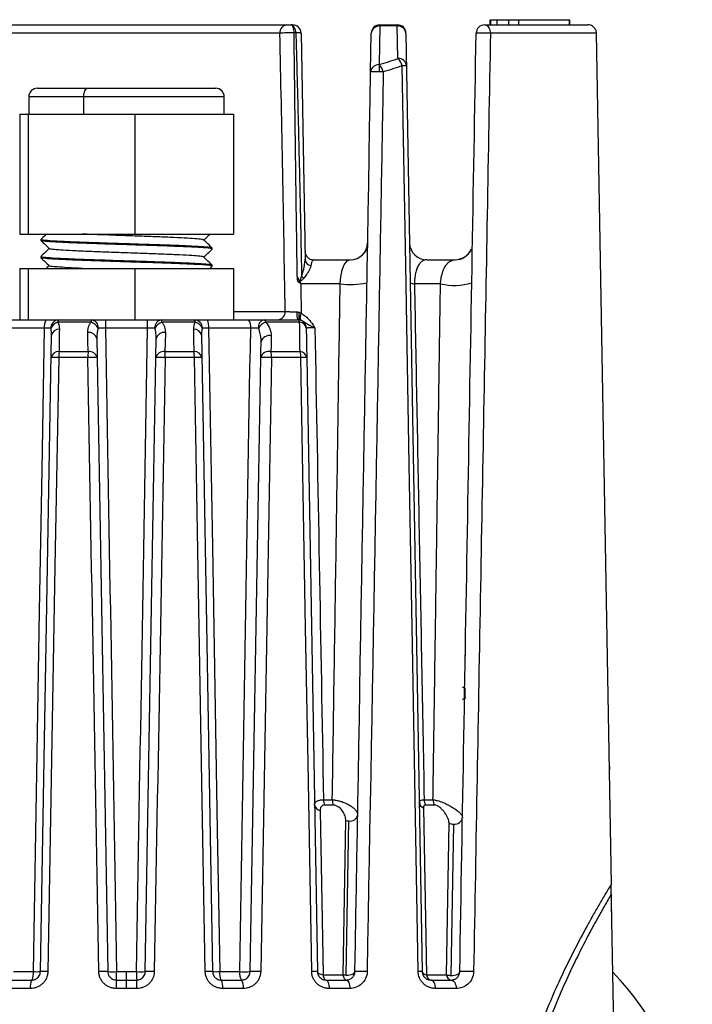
# Paper-space layout '_Derecha' of a CAD drawing. Header units: millimetres. Extents: x -41 to 41, y -37.2 to 55.1.
# Tile 3 of 3: x -6.2 to 33, y -2.3 to 55.1. Entities that reach past the tile are written whole.
import ezdxf

# ---------------------------------------------------------------- set-up
doc = ezdxf.new("R2010")
doc.units = ezdxf.units.MM

psp = doc.layouts.new('_Derecha')

# ---------------------------------------------------------------- linework, layer by layer
at = {"color": 7, "linetype": 'Continuous', "lineweight": 25}
for p, q in [((-9.351, 54.806), (9.351, 54.806)), ((14.769, 54.739), (14.73, 52.484)), ((14.769, 54.739), (14.769, 54.806)), ((14.769, 54.806), (15.786, 54.806)), ((15.786, 54.739), (14.769, 54.739)), ((15.786, 54.739), (15.786, 54.806)), ((15.82, 52.838), (15.786, 54.739)), ((20.88, 54.806), (26.897, 54.806)), ((21.17, 55.106), (21.17, 54.806)), ((21.208, 55.106), (21.208, 54.806)), ((21.588, 55.106), (21.588, 54.806)), ((22.273, 55.106), (22.273, 54.806)), ((22.859, 55.106), (22.859, 54.806)), ((22.859, 55.106), (25.819, 55.106)), ((25.812, 55.106), (25.812, 54.806)), ((25.819, 55.106), (25.819, 54.806)), ((8.939, 54.314), (-8.939, 54.314)), ((10.175, 54.314), (10.405, 41.144)), ((14.23, 52.06), (14.269, 54.314)), ((16.286, 54.314), (17.241, -0.403)), ((27.397, 54.314), (21.213, 54.314)), ((28.263, 4.679), (27.397, 54.314)), ((14.73, 52.484), (14.73, 52.065)), ((-5.2, 51.106), (5.2, 51.106)), ((-5.7, 50.606), (-5.7, 49.606)), ((5.7, 50.606), (-5.7, 50.606)), ((-2.496, 49.606), (-2.496, 50.606)), ((5.7, 49.606), (5.7, 50.606)), ((-6.229, 49.606), (6.229, 49.606)), ((-6.229, 49.606), (-6.229, 42.606)), ((-5.742, 49.606), (-5.742, 42.606)), ((0.487, 49.606), (0.487, 42.606)), ((6.229, 49.606), (6.229, 42.606)), ((-6.229, 42.606), (6.229, 42.606)), ((-5, 42.283), (-5, 42.233)), ((-2.19, 42.106), (-2.19, 42.056)), ((5, 41.733), (5, 41.783)), ((-5, 41.283), (-5, 41.233)), ((-2.19, 41.106), (-2.19, 41.056)), ((5, 40.733), (5, 40.783)), ((10.897, 41.106), (13.056, 41.106)), ((17.5, 41.106), (19.167, 41.106)), ((-6.229, 40.606), (6.229, 40.606)), ((-6.229, 40.606), (-6.229, 37.606)), ((-5.742, 40.606), (-5.742, 37.606)), ((-4.503, 40.758), (-4.658, 40.611)), ((0.487, 40.606), (0.487, 37.606)), ((4.869, 40.606), (4.996, 40.727)), ((6.229, 40.606), (6.229, 37.606)), ((12.453, 39.71), (10.153, 39.71)), ((18.3, 39.71), (16.783, 39.71)), ((6.229, 38.097), (9.249, 38.097)), ((-7.117, 37.606), (-4.705, 37.606)), ((-2.069, 37.465), (-4.008, 37.465)), ((-3.962, 37.606), (3.962, 37.606)), ((4.008, 37.465), (2.069, 37.465)), ((4.705, 37.606), (7.117, 37.606)), ((8.018, 37.606), (9.976, 37.606)), ((10.091, 37.465), (8.111, 37.465)), ((-4.785, 37.114), (-7.237, 37.114)), ((1.226, 37.114), (-1.226, 37.114)), ((7.237, 37.114), (4.785, 37.114)), ((-5.019, -0.403), (-4.371, 36.707)), ((-1.736, 36.511), (-1.717, 35.399)), ((1.717, 35.399), (1.736, 36.511)), ((4.371, 36.707), (5.019, -0.403)), ((-3.937, 35.75), (-2.241, 35.75)), ((2.241, 35.75), (3.937, 35.75)), ((8.419, 35.75), (10.115, 35.75)), ((-2.252, 35.399), (-3.956, 35.399)), ((3.956, 35.399), (2.252, 35.399)), ((10.163, 35.399), (8.459, 35.399)), ((10.505, 35.399), (11.13, -0.403)), ((-3.972, 33.783), (-3.983, 33.776)), ((19.75, 17.577), (19.75, 18.077)), ((19.75, 15.577), (19.75, 16.077)), ((28.148, 11.561), (28.153, 11.376)), ((28.146, 11.375), (28.153, 11.376)), ((11.481, 9.616), (11.996, 9.616)), ((12.061, 9.311), (11.544, 9.311)), ((17.35, 9.616), (17.865, 9.616)), ((17.962, 9.311), (17.445, 9.311)), ((11.29, 8.999), (11.458, -0.585)), ((17.308, 9.143), (17.478, -0.585)), ((12.624, -0.585), (12.781, 8.414)), ((12.811, -0.604), (12.967, 8.385)), ((18.645, -0.585), (18.799, 8.265)), ((18.921, -0.63), (19.075, 8.193)), ((28.265, 4.906), (28.259, 4.906)), ((28.499, -9.161), (28.259, 4.621)), ((28.297, 3.347), (28.281, 3.347)), ((28.306, 3.146), (28.285, 3.146)), ((28.308, 2.865), (28.29, 2.865)), ((28.315, 2.848), (28.29, 2.848)), ((28.295, 2.526), (28.297, 2.526)), ((28.316, 1.366), (28.318, 1.366)), ((28.319, 1.178), (28.321, 1.178)), ((28.324, 0.885), (28.326, 0.885)), ((-6.596, -0.403), (-5.431, -0.403)), ((-0.582, -0.403), (0.582, -0.403)), ((0, -1.386), (0, -0.403)), ((5.431, -0.403), (6.596, -0.403)), ((-6.703, -0.894), (-5.519, -0.894)), ((-0.592, -0.894), (0.592, -0.894)), ((5.519, -0.894), (6.703, -0.894)), ((11.458, -0.585), (12.624, -0.585)), ((11.63, -0.894), (12.814, -0.894)), ((17.478, -0.585), (18.645, -0.585)), ((17.741, -0.894), (18.925, -0.894)), ((-5.604, -1.386), (-6.807, -1.386)), ((0.601, -1.386), (-0.601, -1.386)), ((6.807, -1.386), (5.604, -1.386)), ((13.012, -1.386), (11.81, -1.386)), ((19.218, -1.386), (18.015, -1.386))]:
    psp.add_line(p, q, dxfattribs=at)
at = {"color": 7, "linetype": 'Continuous', "lineweight": 25, "flags": 128}
for points in [[(9.768, 54.341), (9.763, 54.433), (9.751, 54.521), (9.734, 54.602), (9.711, 54.672), (9.685, 54.729), (9.654, 54.771), (9.622, 54.797), (9.588, 54.806)], [(9.87, 54.339), (9.861, 54.432), (9.843, 54.52), (9.816, 54.601), (9.781, 54.671), (9.739, 54.728), (9.692, 54.771), (9.641, 54.797), (9.588, 54.806)], [(17, -0.403), (16.684, 17.555), (16.48, 29.174), (16.276, 40.794), (16.071, 52.414)], [(-2.496, 50.606), (-2.492, 50.703), (-2.48, 50.797), (-2.459, 50.884), (-2.432, 50.959), (-2.399, 51.021), (-2.361, 51.068), (-2.32, 51.096), (-2.277, 51.106)], [(10.113, 37.587), (10.09, 37.601), (10.072, 37.63), (10.06, 37.673), (10.054, 37.728), (10.054, 37.793), (10.06, 37.867), (10.072, 37.948), (10.089, 38.032)], [(10.196, 37.556), (10.171, 37.577), (10.152, 37.609), (10.14, 37.652), (10.135, 37.703), (10.137, 37.763), (10.146, 37.828), (10.162, 37.898), (10.185, 37.971)], [(8.018, 37.606), (8.031, 37.603), (8.044, 37.597), (8.056, 37.585), (8.069, 37.569), (8.08, 37.549), (8.091, 37.525), (8.102, 37.497), (8.111, 37.465)], [(-5.431, -0.403), (-5.211, 12.353), (-5.069, 20.607), (-4.927, 28.861), (-4.785, 37.114)], [(-2.241, 35.75), (-2.252, 36.372), (-2.262, 36.861)], [(2.262, 36.861), (2.25, 36.239), (2.241, 35.75)], [(3.937, 35.75), (3.925, 36.483), (3.916, 37.058)], [(4.785, 37.114), (5.004, 24.359), (5.146, 16.105), (5.288, 7.851), (5.431, -0.403)], [(-3.956, 35.399), (-4.171, 23.226), (-4.31, 15.35), (-4.45, 7.473), (-4.589, -0.403)], [(4.589, -0.403), (4.374, 11.77), (4.234, 19.646), (4.095, 27.523), (3.956, 35.399)], [(10.795, -0.403), (10.58, 11.77), (10.441, 19.646), (10.302, 27.523), (10.163, 35.399)], [(11.13, -0.403), (11.137, -0.433), (11.154, -0.463), (11.183, -0.49), (11.221, -0.516), (11.269, -0.539), (11.326, -0.558), (11.389, -0.574), (11.458, -0.585)], [(12.811, -0.604), (12.908, -0.601), (13.002, -0.591), (13.089, -0.573), (13.165, -0.549), (13.228, -0.518), (13.275, -0.483), (13.304, -0.444), (13.314, -0.403)], [(18.921, -0.63), (19.019, -0.627), (19.113, -0.615), (19.2, -0.595), (19.276, -0.567), (19.339, -0.532), (19.386, -0.492), (19.415, -0.449), (19.425, -0.403)], [(11.458, -0.585), (11.47, -0.651), (11.486, -0.711), (11.505, -0.765), (11.526, -0.81), (11.55, -0.846), (11.576, -0.873), (11.603, -0.889), (11.63, -0.894)], [(11.63, -0.894), (11.665, -0.904), (11.698, -0.932), (11.729, -0.977), (11.756, -1.038), (11.779, -1.112), (11.795, -1.197), (11.806, -1.289), (11.81, -1.386)], [(12.624, -0.585), (12.638, -0.651), (12.655, -0.711), (12.676, -0.765), (12.7, -0.81), (12.726, -0.846), (12.754, -0.873), (12.784, -0.889), (12.814, -0.894)], [(12.814, -0.894), (12.852, -0.904), (12.889, -0.932), (12.923, -0.977), (12.953, -1.038), (12.978, -1.112), (12.996, -1.197), (13.008, -1.289), (13.012, -1.386)], [(18.015, -1.386), (18.009, -1.289), (17.993, -1.197), (17.968, -1.112), (17.933, -1.038), (17.892, -0.977), (17.845, -0.932), (17.794, -0.904), (17.741, -0.894)], [(18.925, -0.894), (18.982, -0.904), (19.036, -0.932), (19.086, -0.977), (19.13, -1.038), (19.167, -1.112), (19.194, -1.197), (19.211, -1.289), (19.218, -1.386)]]:
    psp.add_lwpolyline(points, dxfattribs=at)
at = {"color": 7, "linetype": 'Continuous', "lineweight": 25}
for centre, radius, start, end in [((9.399, 54.347), 0.461, 95.91344, 184.10561), ((9.675, 54.306), 0.5, 1, 90), ((14.769, 54.306), 0.5, 90, 179), ((14.736, 54.271), 0.469, 85.96717, 174.67551), ((15.786, 54.306), 0.5, 1, 90), ((15.819, 54.271), 0.469, 5.32449, 94.03283), ((20.88, 54.306), 0.5, 90, 179), ((20.778, 54.378), 0.44, 351.64616, 76.53051), ((9.742, 49.228), 5.113, 88.57076, 89.70913), ((20.797, 48.432), 5.897, 85.953, 94.047), ((15.853, 52.37), 0.469, 5.32449, 94.03283), ((15.299, 52.242), 0.791, 12.51294, 48.82782), ((14.697, 52.016), 0.469, 85.96717, 174.67551), ((14.16, 51.892), 0.821, 11.74269, 46.06279), ((16.195, 47.756), 4.66, 88.47324, 91.52676), ((14.53, 47.75), 4.32, 87.34475, 93.97911), ((14.465, 36.588), 15.48, 88.15389, 89.02118), ((-5.2, 50.606), 0.5, 90, 180), ((5.2, 50.606), 0.5, 0, 90), ((13.056, 42.106), 1, 270, 359), ((17.5, 42.106), 1, 181, 270), ((10.897, 41.606), 0.5, 181, 270), ((19.167, 42.106), 1, 270, 337.79135), ((10.826, 41.181), 0.423, 185.06062, 259.20059), ((7.511, 44.639), 5.449, 297.52106, 298.42296), ((10.826, 40.694), 0.83, 221.63706, 232.95225), ((13.084, 44.224), 4.558, 262.04524, 281.79039), ((16.748, 40.138), 0.429, 241.01658, 274.61331), ((19.121, 42.961), 3.352, 255.82993, 287.45156), ((8.778, 38.075), 0.471, 273.9578, 2.6309), ((11.167, 37.961), 1.243, 174.94402, 196.60095), ((-3.959, 37.233), 0.834, 153.43013, 188.13828), ((-3.937, 37.13), 0.476, 93.00535, 181.60729), ((-3.843, 36.864), 0.624, 105.33533, 156.08689), ((-3.811, 37.479), 0.197, 139.87085, 183.86994), ((-1.749, 37.484), 0.32, 157.56108, 183.25582), ((-2.297, 36.757), 0.744, 29.03381, 72.15798), ((-2.1, 37.154), 0.455, 355.51587, 83.06809), ((1.776, 37.236), 3.005, 172.92562, 182.3115), ((-1.776, 37.236), 3.005, 357.6885, 7.07438), ((2.1, 37.154), 0.455, 96.93191, 184.48413), ((2.297, 36.757), 0.744, 107.84202, 150.96619), ((1.749, 37.484), 0.32, 356.74418, 22.43892), ((3.811, 37.479), 0.197, 356.13006, 40.12915), ((3.937, 37.13), 0.476, 358.39271, 86.99465), ((3.843, 36.864), 0.624, 23.91311, 74.66467), ((3.959, 37.233), 0.834, 351.86172, 26.56987), ((6.64, 37.228), 0.608, 349.2089, 38.36945), ((8.121, 37.181), 0.437, 103.58187, 188.02755), ((8.43, 36.644), 0.881, 111.18189, 147.29004), ((9.921, 37.443), 0.171, 7.43582, 71.5666), ((9.976, 37.106), 0.5, 1, 90), ((10.069, 37.055), 0.411, 8.352, 86.83423), ((-3.947, 36.628), 0.431, 85.803, 169.4043), ((-2.18, 36.415), 0.454, 12.13886, 100.37132), ((2.18, 36.415), 0.454, 79.62868, 167.86114), ((3.947, 36.628), 0.431, 10.5957, 94.197), ((8.307, 36.21), 0.475, 73.95796, 167.18544), ((-3.97, 35.319), 0.432, 85.64857, 169.35971), ((-0.956, 35.415), 3, 173.5865, 180.30334), ((2.998, 35.415), 5.25, 176.3437, 180.17609), ((-2.16, 35.304), 0.453, 12.12005, 100.27571), ((2.16, 35.304), 0.453, 79.72429, 167.87995), ((-2.998, 35.415), 5.25, 359.82391, 3.6563), ((3.97, 35.319), 0.432, 10.64029, 94.35143), ((0.956, 35.415), 3, 359.69666, 6.4135), ((8.29, 35.294), 0.474, 74.20281, 167.19412), ((7.029, 35.413), 1.43, 359.41766, 13.60452), ((8.96, 35.413), 1.203, 359.34424, 16.27158), ((10.097, 35.337), 0.413, 8.56508, 87.52646), ((-4.175, 28.617), 6.786, 88.14817, 91.85183), ((-1.984, 28.091), 7.313, 87.90435, 92.09565), ((1.984, 28.091), 7.313, 87.90435, 92.09565), ((4.175, 28.617), 6.786, 88.14817, 91.85183), ((8.143, 27.989), 7.417, 87.56136, 92.43864), ((10.334, 29.522), 5.879, 88.33198, 91.66802), ((11.341, 9.381), 0.385, 188.13708, 262.41544), ((12.325, 9.63), 0.844, 180.9775, 202.25932), ((12.808, 9.631), 0.813, 181.05305, 203.19482), ((17.452, 9.5), 0.384, 184.08002, 247.98957), ((17.96, 9.638), 0.61, 182.06999, 212.45124), ((18.462, 9.639), 0.598, 182.19063, 213.29085), ((13.037, 8.826), 0.447, 261.05593, 347.79705), ((12.978, 9.065), 0.681, 253.19104, 269.11262), ((19.082, 8.79), 0.597, 241.69757, 269.34042), ((19.13, 8.647), 0.457, 263.13907, 351.58791), ((-6.187, -0.52), 0.765, 330.74781, 8.81959), ((-5.225, 6.161), 6.567, 268.20501, 271.79499), ((-4.804, -7.12), 6.721, 88.16637, 91.83363), ((-1.354, -7.674), 7.276, 87.93433, 92.06567), ((-0.837, 6.805), 7.213, 267.97629, 272.02371), ((-7.016, -0.524), 6.435, 356.70454, 1.0807), ((7.016, -0.524), 6.435, 178.9193, 183.29546), ((0.837, 6.805), 7.213, 267.97629, 272.02371), ((1.354, -7.674), 7.276, 87.93433, 92.06567), ((4.804, -7.12), 6.721, 88.16637, 91.83363), ((5.225, 6.161), 6.567, 268.20501, 271.79499), ((6.187, -0.52), 0.765, 171.18041, 209.25219), ((7.244, -0.518), 0.659, 169.91534, 214.77724), ((6.899, 7.024), 7.434, 267.65833, 272.34167), ((7.512, -7.826), 7.429, 87.61248, 92.38752), ((10.963, -6.204), 5.804, 88.34298, 91.65702), ((13.671, -7.513), 7.119, 87.12793, 92.87207), ((17.121, -4.956), 4.555, 88.4827, 91.5173), ((17.494, -0.32), 0.265, 198.11808, 266.65483), ((19.829, -6.631), 6.241, 86.28932, 93.71068), ((15, -13.094), 18.4, 12.23703, 43.49845), ((-4.824, -1.268), 0.789, 151.74138, 188.5719), ((6.081, -1.264), 6.683, 176.82714, 181.04057), ((-6.081, -1.264), 6.683, 358.95943, 3.17286), ((4.824, -1.268), 0.789, 351.4281, 28.25862), ((6.139, -1.27), 0.678, 350.15894, 33.64064), ((12.828, 0.526), 1.13, 259.60118, 269.1132), ((17.817, -0.563), 0.34, 183.76149, 257.10922), ((18.992, -0.552), 0.349, 185.50828, 259.03313), ((18.93, 0.31), 0.94, 252.30972, 269.45042)]:
    psp.add_arc(centre, radius, start, end, dxfattribs=at)
for points, knots in [([(9.351, 54.806), (9.377, 54.806), (9.414, 54.806), (9.5, 54.806), (9.546, 54.806), (9.588, 54.806)], [0, 0, 0, 0, 0.5, 0.5, 1, 1, 1, 1]), ([(27.397, 54.314), (27.396, 54.335), (27.393, 54.377), (27.38, 54.44), (27.358, 54.501), (27.329, 54.56), (27.291, 54.616), (27.237, 54.675), (27.158, 54.737), (27.041, 54.793), (26.948, 54.801), (26.897, 54.806)], [0, 0, 0, 0, 0.079105, 0.159803, 0.242187, 0.326344, 0.412355, 0.500294, 0.633242, 0.799825, 1, 1, 1, 1]), ([(9.768, 54.341), (9.745, 54.341), (9.698, 54.341), (9.623, 54.34), (9.546, 54.339), (9.467, 54.338), (9.387, 54.336), (9.297, 54.333), (9.187, 54.33), (9.054, 54.323), (8.98, 54.318), (8.939, 54.314)], [0, 0, 0, 0, 0.0788858, 0.1601716, 0.2434689, 0.3283206, 0.4142129, 0.5005921, 0.6236546, 0.793462, 1, 1, 1, 1]), ([(9.954, 40.139), (9.93, 41.746), (9.883, 44.932), (9.822, 49.666), (9.786, 52.792), (9.768, 54.341)], [0, 0, 0, 0, 0.33957, 0.672903, 1, 1, 1, 1]), ([(9.87, 54.339), (9.903, 53.159), (9.968, 50.795), (10.055, 47.249), (10.135, 43.697), (10.182, 41.328), (10.206, 40.143)], [0, 0, 0, 0, 0.2495178, 0.4993561, 0.7495162, 1, 1, 1, 1]), ([(10.175, 54.314), (10.175, 54.32), (10.149, 54.326), (10.042, 54.335), (9.961, 54.338), (9.87, 54.339)], [0, 0, 0, 0, 0.5, 0.5, 1, 1, 1, 1]), ([(21.213, 54.314), (21.149, 50.785), (21.022, 43.668), (20.829, 32.902), (20.633, 21.959), (20.434, 10.837), (20.3, 3.364), (20.233, -0.403)], [0, 0, 0, 0, 0.193503, 0.390254, 0.590254, 0.793503, 1, 1, 1, 1]), ([(-4.664, 42.606), (-4.692, 42.579), (-4.803, 42.473), (-4.914, 42.367), (-4.998, 42.288)], [0, 0, 0, 0, 0.251133, 1, 1, 1, 1]), ([(4.462, 42.265), (4.459, 42.272), (4.451, 42.293), (4.142, 42.326), (3.578, 42.363), (2.786, 42.404), (1.83, 42.444), (0.766, 42.48), (-0.349, 42.521), (-1.429, 42.561), (-2.192, 42.588), (-2.523, 42.603), (-2.577, 42.606)], [0, 0, 0, 0, 0.063344, 0.177526, 0.290782, 0.40649, 0.52127, 0.634127, 0.749597, 0.864842, 0.977602, 1, 1, 1, 1]), ([(4.503, 42.258), (4.584, 42.335), (4.706, 42.451), (4.828, 42.567), (4.869, 42.606)], [0, 0, 0, 0, 0.665281, 1, 1, 1, 1]), ([(-4.998, 42.228), (-4.914, 42.149), (-4.747, 41.99), (-4.581, 41.832), (-4.497, 41.753)], [0, 0, 0, 0, 0.50001, 1, 1, 1, 1]), ([(-2.19, 42.106), (-2.565, 42.119), (-3.322, 42.146), (-4.194, 42.19), (-4.764, 42.231), (-5.023, 42.261), (-4.976, 42.279), (-4.965, 42.283)], [0, 0, 0, 0, 0.23295, 0.469953, 0.702903, 0.935853, 1, 1, 1, 1]), ([(-2.19, 42.056), (-2.565, 42.069), (-3.322, 42.096), (-4.194, 42.14), (-4.764, 42.181), (-5.023, 42.211), (-4.976, 42.229), (-4.965, 42.233)], [0, 0, 0, 0, 0.23295, 0.469953, 0.702903, 0.935853, 1, 1, 1, 1]), ([(4.965, 41.783), (4.961, 41.794), (4.952, 41.819), (4.539, 41.856), (3.821, 41.896), (2.83, 41.94), (1.648, 41.981), (0.357, 42.021), (-0.97, 42.065), (-1.785, 42.092), (-2.19, 42.106)], [0, 0, 0, 0, 0.095415, 0.224003, 0.35259, 0.483414, 0.612001, 0.740589, 0.871413, 1, 1, 1, 1]), ([(4.965, 41.733), (4.961, 41.744), (4.952, 41.769), (4.539, 41.806), (3.821, 41.846), (2.83, 41.89), (1.648, 41.931), (0.357, 41.971), (-0.97, 42.015), (-1.785, 42.042), (-2.19, 42.056)], [0, 0, 0, 0, 0.095415, 0.224003, 0.35259, 0.483414, 0.612001, 0.740589, 0.871413, 1, 1, 1, 1]), ([(4.997, 41.789), (4.913, 41.869), (4.747, 42.027), (4.58, 42.186), (4.496, 42.265)], [0, 0, 0, 0, 0.500008, 1, 1, 1, 1]), ([(-4.503, 41.758), (-4.584, 41.681), (-4.749, 41.525), (-4.914, 41.368), (-4.997, 41.289)], [0, 0, 0, 0, 0.493274, 1, 1, 1, 1]), ([(4.478, 41.264), (4.482, 41.266), (4.509, 41.282), (4.296, 41.311), (3.838, 41.348), (3.125, 41.388), (2.23, 41.428), (1.201, 41.465), (0.1, 41.505), (-1.008, 41.545), (-2.054, 41.583), (-2.977, 41.621), (-3.727, 41.662), (-4.233, 41.701), (-4.485, 41.73), (-4.47, 41.748), (-4.466, 41.753)], [0, 0, 0, 0, 0.0140157, 0.0944292, 0.1731087, 0.2534165, 0.3340582, 0.4128814, 0.4928309, 0.573603, 0.6527804, 0.7322788, 0.8130825, 0.8927537, 0.9717795, 1, 1, 1, 1]), ([(4.503, 41.258), (4.585, 41.336), (4.749, 41.492), (4.914, 41.649), (4.998, 41.728)], [0, 0, 0, 0, 0.4941346, 1, 1, 1, 1]), ([(13.981, 41.725), (13.936, 41.629), (13.875, 41.496), (13.759, 41.403), (13.727, 41.378)], [0, 0, 0, 0, 0.725396, 1, 1, 1, 1]), ([(20.092, 41.726), (20.082, 41.701), (20.062, 41.657), (20.012, 41.565), (19.941, 41.465), (19.848, 41.365), (19.736, 41.276), (19.611, 41.203), (19.474, 41.149), (19.392, 41.132), (19.347, 41.122)], [0, 0, 0, 0, 0.144419, 0.263849, 0.367047, 0.465806, 0.57182, 0.693339, 0.835105, 1, 1, 1, 1]), ([(-4.997, 41.227), (-4.913, 41.148), (-4.746, 40.99), (-4.58, 40.831), (-4.496, 40.752)], [0, 0, 0, 0, 0.500008, 1, 1, 1, 1]), ([(-2.19, 41.106), (-2.565, 41.119), (-3.322, 41.146), (-4.194, 41.19), (-4.764, 41.231), (-5.023, 41.261), (-4.976, 41.279), (-4.965, 41.283)], [0, 0, 0, 0, 0.23295, 0.469953, 0.702903, 0.935853, 1, 1, 1, 1]), ([(-2.19, 41.056), (-2.565, 41.069), (-3.322, 41.096), (-4.194, 41.14), (-4.764, 41.181), (-5.023, 41.211), (-4.976, 41.229), (-4.965, 41.233)], [0, 0, 0, 0, 0.23295, 0.469953, 0.702903, 0.935853, 1, 1, 1, 1]), ([(4.965, 40.783), (4.961, 40.794), (4.952, 40.819), (4.539, 40.856), (3.821, 40.896), (2.83, 40.94), (1.648, 40.981), (0.357, 41.021), (-0.97, 41.065), (-1.785, 41.092), (-2.19, 41.106)], [0, 0, 0, 0, 0.095415, 0.224003, 0.35259, 0.483414, 0.612001, 0.740589, 0.871413, 1, 1, 1, 1]), ([(4.966, 40.733), (4.97, 40.741), (4.979, 40.762), (4.685, 40.794), (4.133, 40.83), (3.341, 40.868), (2.366, 40.907), (1.263, 40.942), (0.091, 40.98), (-1.098, 41.019), (-1.828, 41.044), (-2.19, 41.056)], [0, 0, 0, 0, 0.070207, 0.186704, 0.301321, 0.418577, 0.535817, 0.650421, 0.766946, 0.88456, 1, 1, 1, 1]), ([(4.998, 40.788), (4.914, 40.867), (4.748, 41.026), (4.581, 41.184), (4.498, 41.264)], [0, 0, 0, 0, 0.500009, 1, 1, 1, 1]), ([(10.206, 40.143), (10.223, 40.196), (10.255, 40.296), (10.295, 40.434), (10.325, 40.553), (10.356, 40.689), (10.384, 40.84), (10.403, 41.002), (10.405, 41.099), (10.405, 41.144)], [0, 0, 0, 0, 0.152339, 0.286487, 0.402283, 0.49965, 0.688373, 0.85516, 1, 1, 1, 1]), ([(10.747, 40.766), (10.743, 40.747), (10.735, 40.707), (10.714, 40.643), (10.684, 40.573), (10.646, 40.496), (10.584, 40.386), (10.483, 40.232), (10.381, 40.103), (10.326, 40.032)], [0, 0, 0, 0, 0.087642, 0.181347, 0.281326, 0.387757, 0.500793, 0.72883, 1, 1, 1, 1]), ([(10.897, 41.106), (10.891, 41.105), (10.879, 41.104), (10.861, 41.092), (10.845, 41.075), (10.83, 41.053), (10.811, 41.016), (10.79, 40.959), (10.767, 40.873), (10.753, 40.801), (10.747, 40.766)], [0, 0, 0, 0, 0.109639, 0.21428, 0.313897, 0.408468, 0.497976, 0.674839, 0.842134, 1, 1, 1, 1]), ([(12.453, 39.71), (12.455, 39.744), (12.459, 39.81), (12.468, 39.909), (12.478, 40.007), (12.491, 40.103), (12.506, 40.196), (12.523, 40.288), (12.556, 40.436), (12.611, 40.626), (12.69, 40.811), (12.778, 40.95), (12.867, 41.04), (12.961, 41.096), (13.023, 41.102), (13.056, 41.106)], [0, 0, 0, 0, 0.033546, 0.067585, 0.102277, 0.13777, 0.174198, 0.211686, 0.250342, 0.368492, 0.500087, 0.618761, 0.749983, 0.867577, 1, 1, 1, 1]), ([(17.5, 41.106), (17.477, 41.105), (17.434, 41.103), (17.369, 41.089), (17.307, 41.066), (17.248, 41.033), (17.192, 40.993), (17.139, 40.944), (17.084, 40.881), (17.028, 40.801), (16.972, 40.699), (16.923, 40.585), (16.881, 40.46), (16.846, 40.324), (16.819, 40.181), (16.799, 40.03), (16.786, 39.873), (16.784, 39.764), (16.783, 39.71)], [0, 0, 0, 0, 0.082208, 0.160827, 0.235828, 0.307182, 0.374868, 0.43887, 0.49918, 0.576125, 0.647029, 0.712018, 0.7713, 0.8252, 0.874203, 0.918997, 0.960526, 1, 1, 1, 1]), ([(18.3, 39.71), (18.302, 39.735), (18.305, 39.785), (18.313, 39.858), (18.322, 39.93), (18.332, 40.001), (18.345, 40.07), (18.358, 40.139), (18.374, 40.206), (18.391, 40.272), (18.41, 40.335), (18.43, 40.397), (18.452, 40.457), (18.475, 40.515), (18.509, 40.591), (18.554, 40.679), (18.612, 40.772), (18.674, 40.854), (18.764, 40.95), (18.883, 41.037), (19.028, 41.097), (19.119, 41.103), (19.167, 41.106)], [0, 0, 0, 0, 0.0142413, 0.0289393, 0.0442395, 0.0602697, 0.0771399, 0.0949433, 0.1137574, 0.1336464, 0.1546629, 0.1768498, 0.2002415, 0.2248658, 0.2507446, 0.3058866, 0.3658619, 0.4307241, 0.5004955, 0.6514245, 0.8179648, 1, 1, 1, 1]), ([(-2.594, 40.606), (-2.882, 40.619), (-3.459, 40.646), (-4.058, 40.686), (-4.423, 40.719), (-4.455, 40.742), (-4.469, 40.752)], [0, 0, 0, 0, 0.27023, 0.539933, 0.80382, 1, 1, 1, 1]), ([(9.954, 40.139), (9.965, 40.112), (9.985, 40.067), (10.01, 40.01), (10.03, 39.97), (10.046, 39.938), (10.062, 39.914), (10.078, 39.896), (10.099, 39.889), (10.122, 39.91), (10.143, 39.95), (10.174, 40.03), (10.193, 40.098), (10.206, 40.143)], [0, 0, 0, 0, 0.144657, 0.248876, 0.318279, 0.373213, 0.4293, 0.469205, 0.4977, 0.544427, 0.622604, 0.748374, 1, 1, 1, 1]), ([(10.029, 39.807), (10.021, 39.813), (10.006, 39.825), (9.989, 39.849), (9.978, 39.877), (9.973, 39.916), (9.968, 39.968), (9.961, 40.045), (9.957, 40.103), (9.954, 40.139)], [0, 0, 0, 0, 0.086226, 0.167648, 0.248861, 0.341653, 0.499628, 0.696458, 1, 1, 1, 1]), ([(9.954, 40.139), (9.965, 40.113), (9.986, 40.062), (10.014, 39.996), (10.038, 39.947), (10.056, 39.916), (10.07, 39.896), (10.082, 39.882), (10.091, 39.865), (10.099, 39.854), (10.105, 39.847)], [0, 0, 0, 0, 0.250428, 0.499139, 0.649964, 0.747873, 0.824552, 0.873715, 0.917951, 1, 1, 1, 1]), ([(10.326, 40.032), (10.309, 40.011), (10.278, 39.974), (10.235, 39.928), (10.201, 39.896), (10.171, 39.873), (10.14, 39.854), (10.116, 39.849), (10.105, 39.847)], [0, 0, 0, 0, 0.275551, 0.500426, 0.636217, 0.75034, 0.886032, 1, 1, 1, 1]), ([(11.996, 9.616), (12.036, 12.244), (12.116, 17.419), (12.232, 25.062), (12.344, 32.466), (12.417, 37.322), (12.453, 39.71)], [0, 0, 0, 0, 0.26188, 0.51584, 0.76188, 1, 1, 1, 1]), ([(16.783, 39.71), (16.828, 37.331), (16.92, 32.488), (17.059, 25.093), (17.204, 17.44), (17.301, 12.253), (17.35, 9.616)], [0, 0, 0, 0, 0.237197, 0.482929, 0.737196, 1, 1, 1, 1]), ([(17.865, 9.616), (17.885, 11.005), (17.926, 13.745), (17.985, 17.796), (18.042, 21.732), (18.097, 25.551), (18.151, 29.255), (18.202, 32.843), (18.252, 36.316), (18.284, 38.592), (18.3, 39.71)], [0, 0, 0, 0, 0.1382866, 0.2727739, 0.4034633, 0.5303564, 0.6534546, 0.7727599, 0.8882743, 1, 1, 1, 1]), ([(9.249, 38.097), (9.262, 38.096), (9.288, 38.093), (9.333, 38.09), (9.379, 38.087), (9.424, 38.085), (9.465, 38.083), (9.501, 38.081), (9.565, 38.078), (9.663, 38.075), (9.797, 38.072), (9.886, 38.071), (9.929, 38.07)], [0, 0, 0, 0, 0.0961694, 0.1858499, 0.2677364, 0.3407801, 0.4041874, 0.4573955, 0.5000308, 0.6741601, 0.8417718, 1, 1, 1, 1]), ([(9.929, 38.07), (9.947, 38.069), (9.983, 38.067), (10.037, 38.054), (10.072, 38.039), (10.089, 38.032)], [0, 0, 0, 0, 0.32069, 0.652361, 1, 1, 1, 1]), ([(10.089, 38.032), (10.105, 38.023), (10.139, 38.005), (10.169, 37.983), (10.185, 37.971)], [0, 0, 0, 0, 0.473962, 1, 1, 1, 1]), ([(10.185, 37.971), (10.216, 37.955), (10.28, 37.922), (10.372, 37.861), (10.462, 37.791), (10.55, 37.71), (10.638, 37.618), (10.728, 37.51), (10.814, 37.395), (10.9, 37.27), (10.953, 37.186), (10.982, 37.141)], [0, 0, 0, 0, 0.094141, 0.190472, 0.289641, 0.392246, 0.498824, 0.61865, 0.749789, 0.864391, 1, 1, 1, 1]), ([(-4.705, 37.606), (-4.545, 37.606), (-4.393, 37.606), (-4.201, 37.606), (-4.142, 37.606), (-4.04, 37.606), (-3.997, 37.606), (-3.962, 37.606)], [0, 0, 0, 0, 0.5, 0.5, 0.75, 0.75, 1, 1, 1, 1]), ([(-2.262, 36.861), (-2.261, 36.887), (-2.261, 36.939), (-2.253, 37.017), (-2.239, 37.093), (-2.211, 37.196), (-2.162, 37.323), (-2.099, 37.418), (-2.069, 37.465)], [0, 0, 0, 0, 0.126176, 0.251132, 0.375276, 0.499016, 0.754273, 1, 1, 1, 1]), ([(-2.045, 37.606), (-1.947, 37.606), (-1.819, 37.606), (-1.602, 37.606), (-1.524, 37.606), (-1.367, 37.606), (-1.287, 37.606), (-1.206, 37.606)], [0, 0, 0, 0, 0.5, 0.5, 0.75, 0.75, 1, 1, 1, 1]), ([(1.206, 37.606), (1.368, 37.606), (1.53, 37.606), (1.747, 37.606), (1.816, 37.606), (1.94, 37.606), (1.996, 37.606), (2.045, 37.606)], [0, 0, 0, 0, 0.5, 0.5, 0.75, 0.75, 1, 1, 1, 1]), ([(2.069, 37.465), (2.084, 37.442), (2.116, 37.396), (2.156, 37.323), (2.19, 37.248), (2.227, 37.146), (2.257, 37.016), (2.26, 36.913), (2.262, 36.861)], [0, 0, 0, 0, 0.1217062, 0.2452802, 0.3712663, 0.5001832, 0.7483796, 1, 1, 1, 1]), ([(3.962, 37.606), (4.032, 37.606), (4.137, 37.606), (4.329, 37.606), (4.4, 37.606), (4.548, 37.606), (4.625, 37.606), (4.705, 37.606)], [0, 0, 0, 0, 0.5, 0.5, 0.75, 0.75, 1, 1, 1, 1]), ([(7.117, 37.606), (7.274, 37.606), (7.439, 37.606), (7.673, 37.606), (7.749, 37.606), (7.891, 37.606), (7.957, 37.606), (8.018, 37.606)], [0, 0, 0, 0, 0.5, 0.5, 0.75, 0.75, 1, 1, 1, 1]), ([(8.111, 37.465), (8.224, 37.341), (8.305, 37.207), (8.414, 36.935), (8.441, 36.8), (8.438, 36.666)], [0, 0, 0, 0, 0.5, 0.5, 1, 1, 1, 1]), ([(10.982, 37.141), (10.95, 37.154), (10.888, 37.179), (10.806, 37.216), (10.734, 37.25), (10.674, 37.28), (10.624, 37.306), (10.582, 37.328), (10.512, 37.368), (10.42, 37.426), (10.308, 37.499), (10.232, 37.538), (10.196, 37.556)], [0, 0, 0, 0, 0.098233, 0.18776, 0.268501, 0.340298, 0.402955, 0.45626, 0.500025, 0.684087, 0.851378, 1, 1, 1, 1]), ([(-4.413, 37.117), (-4.423, 37.117), (-4.443, 37.117), (-4.483, 37.117), (-4.531, 37.117), (-4.587, 37.117), (-4.649, 37.116), (-4.715, 37.115), (-4.762, 37.115), (-4.785, 37.114)], [0, 0, 0, 0, 0.1320557, 0.2699729, 0.4126057, 0.5585532, 0.7062244, 0.8539319, 1, 1, 1, 1]), ([(-4.371, 36.707), (-4.371, 36.742), (-4.371, 36.811), (-4.379, 36.914), (-4.391, 37.017), (-4.406, 37.084), (-4.413, 37.117)], [0, 0, 0, 0, 0.248184, 0.500527, 0.753854, 1, 1, 1, 1]), ([(-1.646, 37.118), (-1.654, 37.093), (-1.673, 37.035), (-1.698, 36.934), (-1.722, 36.799), (-1.736, 36.655), (-1.736, 36.552), (-1.736, 36.511)], [0, 0, 0, 0, 0.127483, 0.294495, 0.500422, 0.79491, 1, 1, 1, 1]), ([(-1.226, 37.114), (-1.25, 37.115), (-1.299, 37.116), (-1.37, 37.117), (-1.438, 37.117), (-1.501, 37.118), (-1.558, 37.118), (-1.606, 37.118), (-1.633, 37.118), (-1.646, 37.118)], [0, 0, 0, 0, 0.149379, 0.299727, 0.449051, 0.595391, 0.736955, 0.872219, 1, 1, 1, 1]), ([(1.646, 37.118), (1.631, 37.118), (1.599, 37.118), (1.54, 37.118), (1.471, 37.118), (1.393, 37.117), (1.311, 37.116), (1.254, 37.115), (1.226, 37.114)], [0, 0, 0, 0, 0.1498414, 0.3096146, 0.4773009, 0.6502952, 0.8255817, 1, 1, 1, 1]), ([(1.736, 36.511), (1.736, 36.552), (1.736, 36.655), (1.72, 36.817), (1.69, 36.978), (1.659, 37.077), (1.646, 37.118)], [0, 0, 0, 0, 0.2051097, 0.4996232, 0.7939323, 1, 1, 1, 1]), ([(4.413, 37.117), (4.406, 37.087), (4.392, 37.02), (4.379, 36.918), (4.371, 36.811), (4.371, 36.742), (4.371, 36.707)], [0, 0, 0, 0, 0.2244666, 0.499463, 0.7504816, 1, 1, 1, 1]), ([(4.785, 37.114), (4.762, 37.115), (4.715, 37.115), (4.649, 37.116), (4.587, 37.117), (4.531, 37.117), (4.483, 37.117), (4.443, 37.117), (4.423, 37.117), (4.413, 37.117)], [0, 0, 0, 0, 0.146068, 0.293776, 0.441447, 0.587394, 0.730027, 0.867944, 1, 1, 1, 1]), ([(7.688, 37.12), (7.67, 37.12), (7.633, 37.12), (7.566, 37.119), (7.491, 37.119), (7.408, 37.118), (7.322, 37.116), (7.266, 37.115), (7.237, 37.114)], [0, 0, 0, 0, 0.14371, 0.300269, 0.467447, 0.642236, 0.821038, 1, 1, 1, 1]), ([(7.844, 36.315), (7.844, 36.351), (7.844, 36.432), (7.834, 36.567), (7.812, 36.714), (7.785, 36.835), (7.756, 36.938), (7.728, 37.024), (7.701, 37.09), (7.688, 37.12)], [0, 0, 0, 0, 0.134655, 0.301064, 0.499757, 0.676963, 0.749851, 0.884633, 1, 1, 1, 1]), ([(10.982, 37.141), (10.954, 37.14), (10.896, 37.139), (10.816, 37.138), (10.74, 37.136), (10.67, 37.134), (10.604, 37.131), (10.542, 37.127), (10.487, 37.121), (10.48, 37.117), (10.475, 37.114)], [0, 0, 0, 0, 0.093582, 0.190833, 0.291398, 0.394823, 0.500561, 0.630721, 0.798877, 1, 1, 1, 1]), ([(19.586, 16.195), (19.602, 16.19), (19.748, 16.152), (19.736, 16.112), (19.726, 16.077)], [0, 0, 0, 0, 0.112645, 1, 1, 1, 1]), ([(19.727, 15.577), (19.735, 15.571), (19.779, 15.532), (19.666, 15.493), (19.574, 15.461)], [0, 0, 0, 0, 0.177915, 1, 1, 1, 1]), ([(10.961, 9.326), (10.961, 9.342), (10.962, 9.372), (10.975, 9.414), (10.995, 9.451), (11.021, 9.483), (11.052, 9.511), (11.096, 9.542), (11.162, 9.573), (11.257, 9.598), (11.363, 9.614), (11.442, 9.615), (11.481, 9.616)], [0, 0, 0, 0, 0.0966, 0.188366, 0.274853, 0.355692, 0.430602, 0.499391, 0.63076, 0.758218, 0.881372, 1, 1, 1, 1]), ([(11.544, 9.311), (11.448, 9.311), (11.379, 9.266), (11.303, 9.148), (11.289, 9.076), (11.29, 8.999)], [0, 0, 0, 0, 0.5, 0.5, 1, 1, 1, 1]), ([(11.996, 9.616), (12.023, 9.615), (12.077, 9.612), (12.165, 9.601), (12.257, 9.586), (12.352, 9.565), (12.449, 9.54), (12.598, 9.494), (12.807, 9.41), (13.04, 9.285), (13.201, 9.165), (13.301, 9.072), (13.374, 8.989), (13.432, 8.899), (13.468, 8.809), (13.472, 8.756), (13.474, 8.732)], [0, 0, 0, 0, 0.039591, 0.080176, 0.121701, 0.164082, 0.207216, 0.25099, 0.365861, 0.500752, 0.625213, 0.68835, 0.750334, 0.84417, 0.927307, 1, 1, 1, 1]), ([(12.781, 8.414), (12.783, 8.498), (12.767, 8.585), (12.707, 8.762), (12.664, 8.852), (12.547, 9.024), (12.473, 9.111), (12.332, 9.218), (12.281, 9.25), (12.171, 9.297), (12.114, 9.311), (12.061, 9.311)], [0, 0, 0, 0, 0.25, 0.25, 0.5, 0.5, 0.75, 0.75, 0.875, 0.875, 1, 1, 1, 1]), ([(17.069, 9.472), (17.07, 9.484), (17.071, 9.508), (17.085, 9.537), (17.106, 9.562), (17.14, 9.585), (17.191, 9.604), (17.262, 9.616), (17.321, 9.616), (17.35, 9.616)], [0, 0, 0, 0, 0.133942, 0.262055, 0.383916, 0.499207, 0.670456, 0.837495, 1, 1, 1, 1]), ([(17.445, 9.311), (17.394, 9.311), (17.358, 9.291), (17.315, 9.229), (17.308, 9.188), (17.308, 9.143)], [0, 0, 0, 0, 0.5, 0.5, 1, 1, 1, 1]), ([(17.865, 9.616), (17.884, 9.614), (17.923, 9.611), (17.987, 9.6), (18.055, 9.586), (18.15, 9.563), (18.276, 9.525), (18.482, 9.451), (18.741, 9.334), (19.019, 9.176), (19.254, 9.013), (19.408, 8.877), (19.496, 8.776), (19.546, 8.703), (19.577, 8.637), (19.58, 8.599), (19.582, 8.58)], [0, 0, 0, 0, 0.031054, 0.062451, 0.094086, 0.125843, 0.18683, 0.251364, 0.376117, 0.500351, 0.625037, 0.749688, 0.816505, 0.874863, 0.940532, 1, 1, 1, 1]), ([(18.799, 8.265), (18.8, 8.349), (18.775, 8.446), (18.691, 8.646), (18.634, 8.749), (18.524, 8.903), (18.484, 8.953), (18.395, 9.052), (18.346, 9.101), (18.241, 9.19), (18.184, 9.231), (18.067, 9.292), (18.01, 9.311), (17.962, 9.311)], [0, 0, 0, 0, 0.25, 0.25, 0.5, 0.5, 0.625, 0.625, 0.75, 0.75, 0.875, 0.875, 1, 1, 1, 1]), ([(23.092, -7.019), (23.127, -6.879), (23.195, -6.597), (23.306, -6.176), (23.424, -5.757), (23.548, -5.338), (23.679, -4.919), (23.817, -4.501), (23.961, -4.084), (24.252, -3.274), (24.723, -2.084), (25.396, -0.583), (26.103, 0.853), (26.702, 1.979), (27.186, 2.847), (27.547, 3.477), (27.907, 4.09), (28.144, 4.482), (28.263, 4.679)], [0, 0, 0, 0, 0.0303712, 0.0609544, 0.0917645, 0.1228164, 0.1541247, 0.1857032, 0.2175658, 0.2497257, 0.3734156, 0.5007112, 0.6242042, 0.7498475, 0.8121899, 0.8746284, 0.9372146, 1, 1, 1, 1]), ([(28.267, 4.126), (28.203, 4.016), (28.073, 3.795), (27.877, 3.456), (27.682, 3.112), (27.486, 2.762), (27.29, 2.407), (27.094, 2.046), (26.734, 1.37), (26.215, 0.356), (25.551, -1.053), (24.926, -2.52), (24.442, -3.807), (24.091, -4.861), (23.847, -5.67), (23.625, -6.481), (23.498, -7.028), (23.435, -7.3)], [0, 0, 0, 0, 0.036075, 0.072064, 0.107977, 0.143824, 0.179614, 0.215357, 0.251063, 0.377415, 0.501551, 0.628432, 0.751867, 0.815354, 0.877799, 0.93931, 1, 1, 1, 1]), ([(-4.589, -0.403), (-4.591, -0.436), (-4.594, -0.501), (-4.611, -0.598), (-4.636, -0.693), (-4.684, -0.816), (-4.764, -0.959), (-4.893, -1.107), (-5.047, -1.229), (-5.222, -1.317), (-5.41, -1.375), (-5.54, -1.382), (-5.604, -1.386)], [0, 0, 0, 0, 0.062858, 0.125089, 0.187335, 0.250237, 0.374801, 0.49995, 0.623619, 0.749139, 0.874946, 1, 1, 1, 1]), ([(-5.519, -0.894), (-5.495, -0.893), (-5.449, -0.891), (-5.382, -0.877), (-5.321, -0.855), (-5.265, -0.827), (-5.216, -0.793), (-5.154, -0.74), (-5.087, -0.656), (-5.032, -0.534), (-5.023, -0.447), (-5.019, -0.403)], [0, 0, 0, 0, 0.094552, 0.184622, 0.270243, 0.351458, 0.428314, 0.500867, 0.669263, 0.835335, 1, 1, 1, 1]), ([(-0.601, -1.386), (-0.634, -1.385), (-0.699, -1.383), (-0.796, -1.369), (-0.891, -1.346), (-1.014, -1.303), (-1.16, -1.228), (-1.314, -1.106), (-1.442, -0.958), (-1.537, -0.786), (-1.602, -0.599), (-1.611, -0.468), (-1.616, -0.403)], [0, 0, 0, 0, 0.062889, 0.125182, 0.187453, 0.250273, 0.375318, 0.500069, 0.624206, 0.749411, 0.875389, 1, 1, 1, 1]), ([(-1.092, -0.403), (-1.091, -0.423), (-1.089, -0.466), (-1.074, -0.533), (-1.047, -0.606), (-1.004, -0.682), (-0.932, -0.768), (-0.828, -0.842), (-0.705, -0.887), (-0.627, -0.892), (-0.592, -0.894)], [0, 0, 0, 0, 0.076619, 0.164997, 0.265138, 0.37704, 0.500699, 0.69878, 0.865236, 1, 1, 1, 1]), ([(0.592, -0.894), (0.612, -0.894), (0.655, -0.892), (0.723, -0.879), (0.796, -0.853), (0.872, -0.811), (0.96, -0.741), (1.036, -0.638), (1.083, -0.515), (1.089, -0.438), (1.092, -0.403)], [0, 0, 0, 0, 0.0771532, 0.165799, 0.2659402, 0.3775759, 0.5007023, 0.699517, 0.8659738, 1, 1, 1, 1]), ([(1.616, -0.403), (1.615, -0.436), (1.612, -0.501), (1.595, -0.597), (1.57, -0.692), (1.523, -0.814), (1.443, -0.957), (1.315, -1.105), (1.161, -1.227), (0.986, -1.316), (0.797, -1.375), (0.666, -1.382), (0.601, -1.386)], [0, 0, 0, 0, 0.062845, 0.125084, 0.18734, 0.250235, 0.374899, 0.499975, 0.623846, 0.749238, 0.875135, 1, 1, 1, 1]), ([(5.604, -1.386), (5.572, -1.385), (5.507, -1.383), (5.411, -1.369), (5.316, -1.346), (5.194, -1.304), (5.048, -1.23), (4.894, -1.109), (4.765, -0.96), (4.669, -0.788), (4.604, -0.6), (4.594, -0.468), (4.589, -0.403)], [0, 0, 0, 0, 0.062997, 0.125341, 0.187582, 0.250274, 0.375483, 0.500069, 0.624274, 0.749458, 0.875442, 1, 1, 1, 1]), ([(5.019, -0.403), (5.02, -0.425), (5.023, -0.468), (5.037, -0.533), (5.059, -0.595), (5.09, -0.653), (5.128, -0.708), (5.184, -0.769), (5.267, -0.831), (5.385, -0.884), (5.473, -0.891), (5.519, -0.894)], [0, 0, 0, 0, 0.082453, 0.16515, 0.248207, 0.33174, 0.415863, 0.500685, 0.64965, 0.815974, 1, 1, 1, 1]), ([(6.703, -0.894), (6.724, -0.894), (6.766, -0.892), (6.828, -0.88), (6.898, -0.857), (6.973, -0.819), (7.06, -0.751), (7.137, -0.655), (7.191, -0.531), (7.199, -0.444), (7.203, -0.403)], [0, 0, 0, 0, 0.083614, 0.167408, 0.251384, 0.376583, 0.500951, 0.681867, 0.847649, 1, 1, 1, 1]), ([(7.822, -0.403), (7.82, -0.436), (7.817, -0.502), (7.8, -0.6), (7.774, -0.695), (7.727, -0.818), (7.645, -0.961), (7.516, -1.109), (7.362, -1.23), (7.188, -1.318), (7.001, -1.375), (6.871, -1.382), (6.807, -1.386)], [0, 0, 0, 0, 0.062697, 0.1248496, 0.1871256, 0.2501891, 0.3744766, 0.4998752, 0.6242777, 0.7494996, 0.8746894, 1, 1, 1, 1]), ([(11.81, -1.386), (11.778, -1.385), (11.715, -1.383), (11.621, -1.37), (11.529, -1.348), (11.408, -1.308), (11.264, -1.236), (11.109, -1.117), (10.977, -0.97), (10.877, -0.796), (10.81, -0.605), (10.8, -0.47), (10.795, -0.403)], [0, 0, 0, 0, 0.063165, 0.125599, 0.187777, 0.250181, 0.375919, 0.49991, 0.625575, 0.749606, 0.875033, 1, 1, 1, 1]), ([(11.13, -0.403), (11.131, -0.422), (11.133, -0.461), (11.145, -0.518), (11.163, -0.575), (11.187, -0.629), (11.219, -0.681), (11.257, -0.728), (11.311, -0.782), (11.39, -0.837), (11.501, -0.884), (11.585, -0.891), (11.63, -0.894)], [0, 0, 0, 0, 0.066293, 0.133657, 0.202524, 0.273297, 0.346349, 0.422019, 0.500612, 0.638244, 0.804537, 1, 1, 1, 1]), ([(12.814, -0.894), (12.834, -0.894), (12.873, -0.892), (12.93, -0.882), (12.995, -0.862), (13.067, -0.829), (13.144, -0.774), (13.21, -0.705), (13.265, -0.617), (13.305, -0.517), (13.311, -0.44), (13.314, -0.403)], [0, 0, 0, 0, 0.08356, 0.167212, 0.250958, 0.377094, 0.500398, 0.633122, 0.749925, 0.87959, 1, 1, 1, 1]), ([(14.027, -0.403), (14.025, -0.542), (13.993, -0.676), (13.881, -0.92), (13.801, -1.028), (13.516, -1.291), (13.266, -1.386), (13.012, -1.386)], [0, 0, 0, 0, 0.25, 0.25, 0.5, 0.5, 1, 1, 1, 1]), ([(18.015, -1.386), (17.985, -1.385), (17.925, -1.383), (17.836, -1.371), (17.748, -1.352), (17.632, -1.315), (17.491, -1.249), (17.334, -1.135), (17.199, -0.992), (17.103, -0.835), (17.043, -0.684), (17.008, -0.545), (17.003, -0.45), (17, -0.403)], [0, 0, 0, 0, 0.063173, 0.125524, 0.187401, 0.249159, 0.376139, 0.499339, 0.6263, 0.749008, 0.833862, 0.916752, 1, 1, 1, 1]), ([(17.241, -0.403), (17.242, -0.421), (17.244, -0.457), (17.254, -0.51), (17.27, -0.563), (17.291, -0.615), (17.319, -0.664), (17.353, -0.71), (17.391, -0.753), (17.445, -0.8), (17.52, -0.846), (17.623, -0.886), (17.7, -0.891), (17.741, -0.894)], [0, 0, 0, 0, 0.052229, 0.105982, 0.162121, 0.221401, 0.284465, 0.351849, 0.423993, 0.501253, 0.633649, 0.799777, 1, 1, 1, 1]), ([(18.925, -0.894), (18.943, -0.894), (18.979, -0.893), (19.032, -0.884), (19.092, -0.867), (19.159, -0.839), (19.234, -0.791), (19.301, -0.728), (19.357, -0.652), (19.395, -0.572), (19.419, -0.489), (19.423, -0.431), (19.425, -0.403)], [0, 0, 0, 0, 0.083347, 0.166752, 0.250215, 0.376965, 0.499708, 0.635816, 0.749813, 0.842952, 0.9252, 1, 1, 1, 1]), ([(20.233, -0.403), (20.23, -0.553), (20.193, -0.697), (20.07, -0.946), (19.986, -1.052), (19.792, -1.22), (19.684, -1.282), (19.456, -1.365), (19.338, -1.386), (19.218, -1.386)], [0, 0, 0, 0, 0.25, 0.25, 0.5, 0.5, 0.75, 0.75, 1, 1, 1, 1])]:
    psp.add_open_spline(points, degree=3, knots=knots, dxfattribs=at)
for points in [[(9.588, 54.806), (9.642, 54.806), (9.675, 54.806), (9.675, 54.806)], [(21.208, 55.106), (21.27, 55.106), (21.4, 55.106), (21.588, 55.106)], [(21.588, 55.106), (21.778, 55.106), (22.008, 55.106), (22.273, 55.106)], [(22.273, 55.106), (22.463, 55.106), (22.656, 55.106), (22.859, 55.106)], [(9.249, 38.097), (9.161, 43.503), (9.058, 48.908), (8.939, 54.314)], [(19.425, -0.403), (19.744, 17.837), (20.062, 36.076), (20.38, 54.314)], [(14.73, 52.484), (15.097, 52.598), (15.461, 52.716), (15.82, 52.838)], [(16.071, 52.414), (15.707, 52.292), (15.338, 52.174), (14.964, 52.06)], [(13.314, -0.403), (13.619, 17.085), (13.925, 34.572), (14.23, 52.06)], [(14.964, 52.06), (14.652, 34.572), (14.339, 17.085), (14.027, -0.403)], [(10.153, 39.71), (10.114, 39.743), (10.072, 39.775), (10.029, 39.807)], [(10.105, 39.847), (10.122, 39.802), (10.138, 39.756), (10.153, 39.71)], [(10.153, 39.71), (10.164, 39.131), (10.174, 38.551), (10.185, 37.971)], [(-4.008, 37.465), (-3.942, 37.337), (-3.914, 37.199), (-3.916, 37.058)], [(3.916, 37.058), (3.914, 37.199), (3.942, 37.337), (4.008, 37.465)], [(10.115, 35.75), (10.107, 36.323), (10.099, 36.895), (10.091, 37.465)], [(-3.916, 37.058), (-3.923, 36.622), (-3.93, 36.186), (-3.937, 35.75)], [(-1.226, 37.114), (-1.012, 24.609), (-0.797, 12.103), (-0.582, -0.403)], [(0.582, -0.403), (0.797, 12.103), (1.012, 24.609), (1.226, 37.114)], [(6.596, -0.403), (6.81, 12.103), (7.024, 24.609), (7.237, 37.114)], [(10.475, 37.114), (10.485, 36.544), (10.495, 35.972), (10.505, 35.399)], [(10.982, 37.141), (11.149, 27.966), (11.315, 18.791), (11.481, 9.616)], [(7.828, 35.399), (7.833, 35.705), (7.839, 36.01), (7.844, 36.315)], [(8.438, 36.666), (8.432, 36.361), (8.425, 36.055), (8.419, 35.75)], [(-1.616, -0.403), (-1.828, 11.531), (-2.04, 23.465), (-2.252, 35.399)], [(-1.717, 35.399), (-1.509, 23.465), (-1.3, 11.531), (-1.092, -0.403)], [(1.092, -0.403), (1.3, 11.531), (1.509, 23.465), (1.717, 35.399)], [(2.252, 35.399), (2.04, 23.465), (1.828, 11.531), (1.616, -0.403)], [(7.203, -0.403), (7.411, 11.531), (7.62, 23.465), (7.828, 35.399)], [(8.459, 35.399), (8.247, 23.465), (8.034, 11.531), (7.822, -0.403)]]:
    psp.add_open_spline(points, degree=3, dxfattribs=at)

doc.saveas('drawing.dxf')
